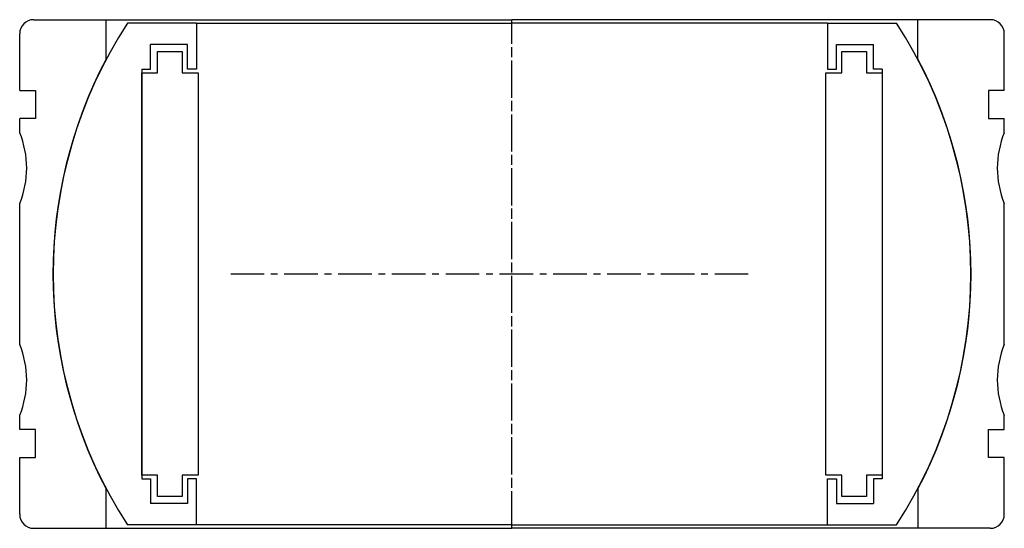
# Model space of a CAD drawing. Extents: x -70 to 70, y -64 to 8.
import ezdxf

# ---------------------------------------------------------------- set-up
doc = ezdxf.new("R2010")
doc.units = 0
doc.header["$LTSCALE"] = 0.15
doc.linetypes.add('CENTER', pattern=[50.8, 31.75, -6.35, 6.35, -6.35])
doc.layers.get('0').update_dxf_attribs({"linetype": 'CONTINUOUS'})
doc.layers.add('CENTER', color=9, linetype='CENTER')

# ---------------------------------------------------------------- blocks, each defined once
blk = doc.blocks.new('7T3-5-C')
for p, q in [((-44.7, 35.5), (-54.45, 35.5)), ((-44.7, 35.5), (-44.7, 29)), ((-44.7, 35.5), (0, 35.5)), ((44.7, 35.5), (0, 35.5)), ((44.7, 35.5), (44.7, 29)), ((44.7, 35.5), (54.45, 35.5)), ((-45.95, 32.5), (-51.2, 32.5)), ((-51.2, 29), (-51.2, 32.5)), ((-45.95, 29), (-45.95, 32.5)), ((45.95, 32.5), (51.2, 32.5)), ((45.95, 29), (45.95, 32.5)), ((51.2, 29), (51.2, 32.5)), ((-50.2, 31.5), (-46.7, 31.5)), ((-50.2, 28.5), (-50.2, 31.5)), ((-46.7, 31.5), (-46.7, 28.5)), ((46.7, 28.5), (46.7, 31.5)), ((46.7, 31.5), (50.2, 31.5)), ((50.2, 31.5), (50.2, 28.5)), ((-52.45, 29), (-52.45, -29)), ((-52.45, 29), (-51.2, 29)), ((-52.45, 28.5), (-50.2, 28.5)), ((-52.45, -28.5), (-52.45, 28.5)), ((-46.7, 28.5), (-44.45, 28.5)), ((-44.7, 29), (-45.95, 29)), ((-44.45, 28.5), (-44.45, -28.5)), ((44.45, -28.5), (44.45, 28.5)), ((44.45, 28.5), (46.7, 28.5)), ((44.7, 29), (45.95, 29)), ((50.2, 28.5), (52.45, 28.5)), ((52.45, 29), (51.2, 29)), ((52.45, 29), (52.45, -29)), ((52.45, 28.5), (52.45, -28.5)), ((-50.2, -28.5), (-52.45, -28.5)), ((-52.45, -29), (-51.2, -29)), ((-51.2, -29), (-51.2, -32.5)), ((-50.2, -31.5), (-50.2, -28.5)), ((-44.45, -28.5), (-46.7, -28.5)), ((-46.7, -28.5), (-46.7, -31.5)), ((-45.95, -29), (-45.95, -32.5)), ((-44.7, -29), (-45.95, -29)), ((-44.7, -35.5), (-44.7, -29)), ((46.7, -28.5), (44.45, -28.5)), ((44.7, -35.5), (44.7, -29)), ((44.7, -29), (45.95, -29)), ((45.95, -29), (45.95, -32.5)), ((46.7, -31.5), (46.7, -28.5)), ((50.2, -28.5), (50.2, -31.5)), ((52.45, -28.5), (50.2, -28.5)), ((51.2, -29), (51.2, -32.5)), ((52.45, -29), (51.2, -29)), ((-46.7, -31.5), (-50.2, -31.5)), ((50.2, -31.5), (46.7, -31.5)), ((-45.95, -32.5), (-51.2, -32.5)), ((45.95, -32.5), (51.2, -32.5)), ((-44.7, -35.5), (-54.45, -35.5)), ((0, -35.5), (-44.7, -35.5)), ((0, -35.5), (44.7, -35.5)), ((44.7, -35.5), (54.45, -35.5))]:
    blk.add_line(p, q)
for start, end in [(146.8965, 213.1035), (326.8965, 33.1035)]:
    blk.add_arc((0, 0), 65, start, end)
at = {"layer": 'CENTER'}
for p, q in [((0, -35.5), (0, 35.5)), ((33.47, 0), (-39.82, 0))]:
    blk.add_line(p, q, dxfattribs=at)
blk = doc.blocks.new('7T3-0-A')
at = {"linetype": 'Continuous'}
for p, q in [((-67.73, 36), (-57.5, 36)), ((-57.5, 30.4), (-57.5, 36)), ((67.73, 36), (57.5, 36)), ((57.5, 30.4), (57.5, 36)), ((-69.73, 26), (-69.73, 34)), ((69.73, 26), (69.73, 34)), ((-57.5, -36), (-57.5, -30.4)), ((-67.73, -36), (-57.5, -36)), ((67.73, -36), (57.5, -36))]:
    blk.add_line(p, q, dxfattribs=at)
for p, q in [((-57.5, 36), (0, 36)), ((57.5, 36), (0, 36)), ((-69.73, 26), (-67.48, 26)), ((-67.48, 26), (-67.48, 22)), ((69.73, 26), (67.48, 26)), ((67.48, 26), (67.48, 22)), ((-67.48, 22), (-69.73, 22)), ((-69.73, 20), (-69.73, 22)), ((67.48, 22), (69.73, 22)), ((69.73, 20), (69.73, 22)), ((-69.73, -10), (-69.73, 10)), ((69.73, -10), (69.73, 10)), ((-69.73, -22), (-69.73, -20)), ((69.73, -22), (69.73, -20)), ((-67.48, -22), (-69.73, -22)), ((-67.48, -26), (-67.48, -22)), ((67.48, -26), (67.48, -22)), ((67.48, -22), (69.73, -22)), ((-69.73, -34), (-69.73, -26)), ((-69.73, -26), (-67.48, -26)), ((69.73, -26), (67.48, -26)), ((69.73, -34), (69.73, -26)), ((57.5, -30.4), (57.5, -36)), ((-57.5, -36), (0, -36)), ((57.5, -36), (0, -36))]:
    blk.add_line(p, q)
for centre, start, end in [((-67.73, 34), 90, 180), ((67.73, 34), 0, 90), ((-67.73, -34), 180, 270), ((67.73, -34), 270, 0)]:
    blk.add_arc(centre, 2, start, end, dxfattribs=at)
for centre, radius, start, end in [((0.18, 0), 65.2, 152.21, 207.79), ((-0.18, 0), 65.2, 332.21, 27.79), ((-81.73, 15), 13, 337.3801, 22.6199), ((81.73, 15), 13, 157.3801, 202.6199), ((-81.73, -15), 13, 337.3801, 22.6199), ((81.73, -15), 13, 157.3801, 202.6199)]:
    blk.add_arc(centre, radius, start, end)
at = {"layer": 'CENTER'}
blk.add_line((0, -36), (0, 36), dxfattribs=at)

msp = doc.modelspace()

# ---------------------------------------------------------------- block references
for name in ['7T3-0-A', '7T3-5-C']:
    msp.add_blockref(name, (0, -28))

doc.saveas('drawing.dxf')
